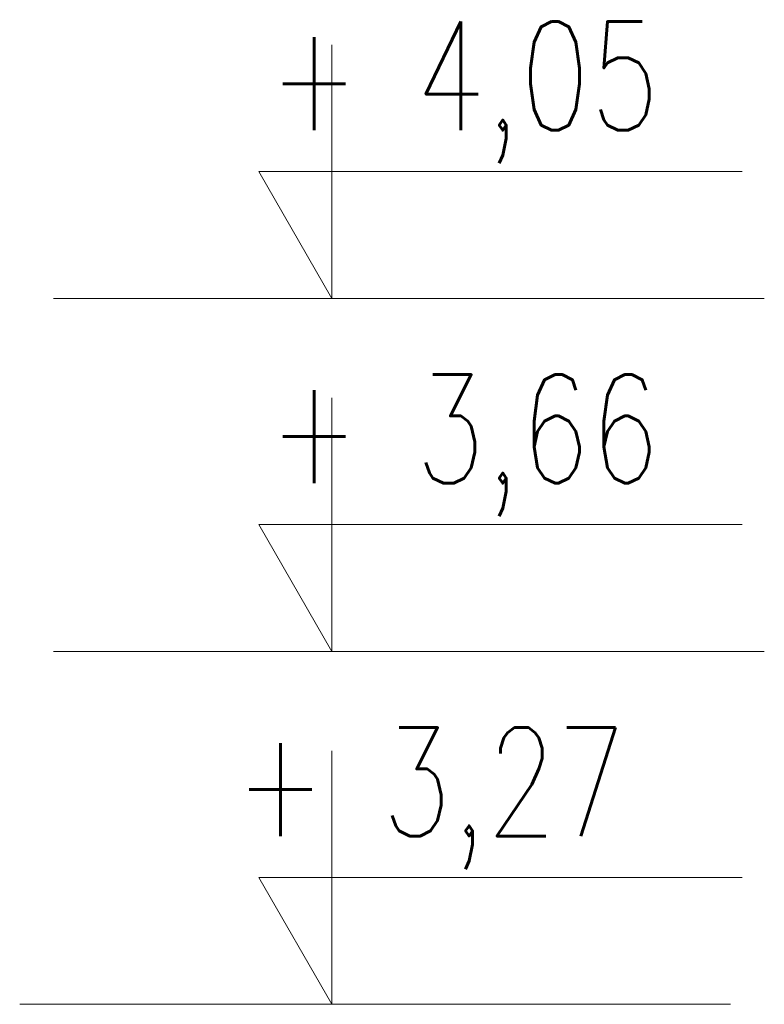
# Model space of a CAD drawing. Header units: millimetres. Extents: x 15214 to 140083, y -437840 to -79279.
# Tile 3 of 256: x 75664 to 75746, y -394152 to -394043. Entities that reach past the tile are written whole.
import ezdxf

# ---------------------------------------------------------------- set-up
doc = ezdxf.new("R2010")
doc.units = ezdxf.units.MM
doc.layers.add('Opis', color=8, linetype='Continuous', lineweight=13)
doc.styles.add('SIMPLEX', font='simplex.shx', dxfattribs={"width": 0.77})

msp = doc.modelspace()

# ---------------------------------------------------------------- linework, layer by layer
at = {"layer": 'Opis'}
for points in [[(75698.20375, -394046.20624), (75698.20375, -394074.208)], [(75698.20375, -394074.208), (75690.12034, -394060.20712)], [(75690.12034, -394060.20712), (75743.55454, -394060.20712)], [(75667.41783, -394074.208), (75745.99754, -394074.208)], [(75698.20375, -394085.20624), (75698.20375, -394113.208)], [(75698.20375, -394113.208), (75690.12034, -394099.20712)], [(75690.12034, -394099.20712), (75743.55454, -394099.20712)], [(75667.41783, -394113.208), (75745.99754, -394113.208)], [(75698.20375, -394124.20624), (75698.20375, -394152.208)], [(75698.20375, -394152.208), (75690.12034, -394138.20712)], [(75690.12034, -394138.20712), (75743.55454, -394138.20712)], [(75663.69579, -394152.208), (75742.27551, -394152.208)]]:
    msp.add_lwpolyline(points, dxfattribs=at)

# ---------------------------------------------------------------- texts
at = {"layer": 'Opis', "style": 'SIMPLEX', "width": 0.75}
for s, p in [('+ 4,05', (75691.23834, -394055.629)), ('+ 3,66', (75691.23834, -394094.629)), ('+ 3,27', (75687.5163, -394133.629))]:
    msp.add_text(s, height=12, dxfattribs=at).set_placement(p)

doc.saveas('drawing.dxf')
